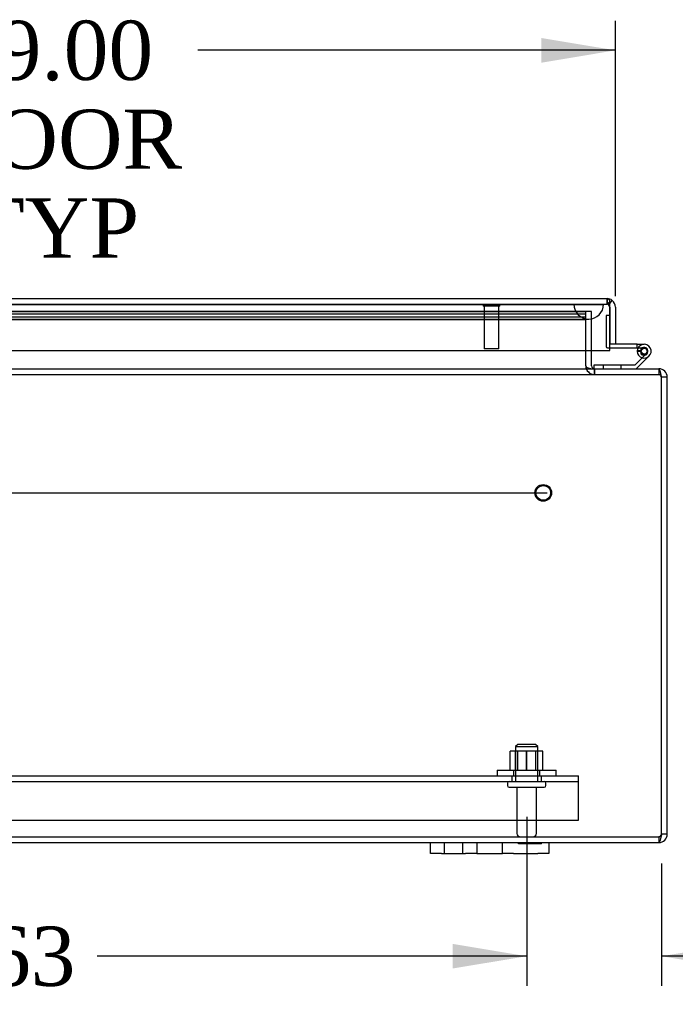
# Model space of a CAD drawing. Header units: inches. Extents: x 1 to 240, y -1 to 159.
# Tile 5 of 26: x 74 to 85, y 16 to 33. Entities that reach past the tile are written whole.
import ezdxf
from ezdxf.enums import TextEntityAlignment as Align
from ezdxf.lldxf.tags import DXFTag

# ---------------------------------------------------------------- set-up
doc = ezdxf.new("R2010")
doc.units = ezdxf.units.IN
doc.header["$MEASUREMENT"] = 0
for name, color, linetype in [('COM40681', 7, 'Continuous'), ('COM54746-20', 7, 'Continuous'), ('COM70219', 7, 'Continuous'), ('COM70668-1', 7, 'Continuous'), ('COM71167-1', 7, 'Continuous'), ('Default', 7, 'Continuous'), ('FET07710', 7, 'Continuous'), ('NTS166105', 7, 'Continuous'), ('STD21878', 7, 'Continuous'), ('STD26094', 7, 'Continuous'), ('WAF25059', 7, 'Continuous')]:
    doc.layers.add(name, color=color, linetype=linetype)
doc.styles.add('SEACAD_Times_New_Roman', font='times.ttf')
tags = doc.linetypes.add('CENTER2', pattern=[1.125, 0.75, -0.125, 0.125, -0.125]).pattern_tags.tags
tags[10:11] = [DXFTag(74, 4), DXFTag(75, 0), DXFTag(340, '0'), DXFTag(46, 0.0), DXFTag(50, 0.0), DXFTag(44, 0.0), DXFTag(45, 0.0)]
tags[8:9] = [DXFTag(74, 4), DXFTag(75, 0), DXFTag(340, '0'), DXFTag(46, 0.0), DXFTag(50, 0.0), DXFTag(44, 0.0), DXFTag(45, 0.0)]
tags[6:7] = [DXFTag(74, 4), DXFTag(75, 0), DXFTag(340, '0'), DXFTag(46, 0.0), DXFTag(50, 0.0), DXFTag(44, 0.0), DXFTag(45, 0.0)]
tags[4:5] = [DXFTag(74, 4), DXFTag(75, 0), DXFTag(340, '0'), DXFTag(46, 0.0), DXFTag(50, 0.0), DXFTag(44, 0.0), DXFTag(45, 0.0)]
tags = doc.linetypes.add('HIDDEN2', pattern=[0.1875, 0.125, -0.0625]).pattern_tags.tags
tags[6:7] = [DXFTag(74, 4), DXFTag(75, 0), DXFTag(340, '0'), DXFTag(46, 0.0), DXFTag(50, 0.0), DXFTag(44, 0.0), DXFTag(45, 0.0)]
tags[4:5] = [DXFTag(74, 4), DXFTag(75, 0), DXFTag(340, '0'), DXFTag(46, 0.0), DXFTag(50, 0.0), DXFTag(44, 0.0), DXFTag(45, 0.0)]
doc.dimstyles.new('HAMMOND_(STH_-_240x160)', dxfattribs={"dimtxt": 1, "dimasz": 1.25, "dimexe": 0.5, "dimexo": 0.5, "dimgap": 0.25, "dimtad": 0, "dimtih": 1, "dimtoh": 1, "dimzin": 0, "dimdsep": 46, "dimtxsty": 'SEACAD_Times_New_Roman', "dimblk1": '_SE_FILLED', "dimblk2": '_SE_FILLED', "dimsah": 1, "dimcen": 0.5, "dimadec": 0, "dimazin": 0, "dimtfac": 0.8, "dimtofl": 0, "dimtmove": 0, "dimatfit": 3, "dimfxl": 1, "dimtolj": 1, "dimtzin": 0, "dimarcsym": 0})

# ---------------------------------------------------------------- blocks, each defined once
blk = doc.blocks.new('SEANNOT_GROUP1')
at = {"layer": 'Default', "color": 7, "linetype": 'CENTER2'}
blk.add_line((44.642, 25.022), (82.589, 25.022), dxfattribs=at)
blk = doc.blocks.new('SE5')
at = {"layer": 'COM40681', "color": 7, "linetype": 'HIDDEN2'}
for p, q in [((44.116, 20.244), (83.116, 20.244)), ((44.116, 20.149), (83.116, 20.149)), ((81.991, 20.244), (81.991, 20.149)), ((82.491, 20.149), (82.491, 20.244)), ((83.116, 20.119), (83.116, 20.244)), ((83.116, 19.494), (83.116, 20.119)), ((44.116, 19.494), (83.116, 19.494))]:
    blk.add_line(p, q, dxfattribs=at)
at = {"layer": 'COM54746-20', "color": 7, "linetype": 'HIDDEN2'}
for p, q in [((83.584, 28.02), (83.584, 27.495)), ((83.645, 28.02), (83.584, 28.02)), ((83.609, 27.47), (83.645, 27.47)), ((84.122, 27.47), (84.226, 27.47)), ((84.171, 27.42), (84.109, 27.426)), ((84.163, 27.415), (84.171, 27.415)), ((84.262, 27.374), (84.241, 27.353)), ((83.374, 27.118), (83.374, 27.117)), ((83.535, 27.179), (83.535, 27.117)), ((83.839, 27.117), (83.839, 27.179))]:
    blk.add_line(p, q, dxfattribs=at)
at = {"layer": 'COM54746-20', "color": 7, "linetype": 'Continuous'}
for p, q in [((83.646, 28.02), (83.645, 28.02)), ((83.645, 27.47), (84.109, 27.47)), ((84.109, 27.532), (83.741, 27.532)), ((84.109, 27.47), (84.109, 27.532)), ((84.109, 27.532), (84.226, 27.532)), ((84.109, 27.47), (84.122, 27.47)), ((84.238, 27.477), (84.213, 27.477)), ((84.241, 27.353), (84.067, 27.179)), ((84.093, 27.117), (84.304, 27.329)), ((84.109, 27.415), (84.163, 27.415)), ((84.163, 27.427), (84.163, 27.402)), ((84.213, 27.352), (84.238, 27.352)), ((84.288, 27.402), (84.288, 27.427)), ((83.374, 27.179), (83.374, 27.118)), ((84.067, 27.179), (83.374, 27.179))]:
    blk.add_line(p, q, dxfattribs=at)
at = {"layer": 'COM54746-20', "color": 7, "linetype": 'HIDDEN2'}
blk.add_circle((84.226, 27.415), 0.05, dxfattribs=at)
for centre, radius, start, end in [((83.609, 27.495), 0.025, 180, 270), ((84.226, 27.415), 0.055, 311.1959, 180), ((84.226, 27.415), 0.055, 180, 311.1959), ((84.226, 27.415), 0.117, 252.9726, 312.392), ((84.226, 27.415), 0.117, 252.9726, 312.392)]:
    blk.add_arc(centre, radius, start, end, dxfattribs=at)
at = {"layer": 'COM54746-20', "color": 7, "linetype": 'Continuous'}
for centre, radius, start, end in [((84.226, 27.415), 0.117, 312.392, 180), ((84.213, 27.427), 0.05, 90, 180), ((84.238, 27.427), 0.05, 0, 90), ((84.226, 27.415), 0.117, 180, 252.9726), ((84.213, 27.402), 0.05, 180, 270), ((84.238, 27.402), 0.05, 270, 0)]:
    blk.add_arc(centre, radius, start, end, dxfattribs=at)
at = {"layer": 'COM70219', "color": 7, "linetype": 'HIDDEN2'}
for p, q in [((65.594, 28.206), (83.039, 28.206)), ((65.594, 28.205), (83.039, 28.205)), ((65.594, 28.203), (83.039, 28.203)), ((83.039, 28.206), (83.538, 28.206)), ((83.039, 28.205), (83.538, 28.205)), ((83.039, 28.203), (83.289, 28.203)), ((83.04, 28.206), (83.04, 28.205)), ((83.04, 28.205), (83.289, 28.203)), ((83.289, 28.203), (83.538, 28.205)), ((83.538, 28.205), (83.538, 28.206)), ((65.594, 27.957), (83.039, 27.957)), ((83.039, 27.957), (83.289, 27.957))]:
    blk.add_line(p, q, dxfattribs=at)
blk.add_arc((83.289, 28.207), 0.25, 180, 0, dxfattribs=at)
at = {"layer": 'COM70668-1', "color": 7, "linetype": 'HIDDEN2'}
for p, q in [((65.153, 28.084), (83.24, 28.084)), ((83.24, 28.083), (65.153, 28.083)), ((83.24, 28.041), (65.153, 28.041)), ((83.24, 27.988), (65.153, 27.988)), ((83.24, 27.947), (65.153, 27.947)), ((83.24, 27.427), (83.24, 28.084)), ((83.336, 28.084), (83.241, 28.084)), ((83.241, 27.427), (83.241, 28.084)), ((83.336, 27.427), (83.336, 28.084)), ((83.383, 27.117), (83.383, 27.022)), ((83.384, 27.117), (83.384, 27.022)), ((84.472, 27.117), (84.472, 27.022)), ((84.473, 27.117), (84.473, 27.022)), ((42.759, 27.022), (84.472, 27.022)), ((84.473, 27.022), (84.472, 27.022)), ((42.759, 19.212), (84.473, 19.212)), ((84.473, 19.212), (84.473, 19.117))]:
    blk.add_line(p, q, dxfattribs=at)
at = {"layer": 'COM70668-1', "color": 7, "linetype": 'Continuous'}
for p, q in [((83.24, 27.165), (83.24, 27.427)), ((83.241, 27.165), (83.241, 27.427)), ((83.336, 27.165), (83.336, 27.427)), ((42.759, 27.117), (84.472, 27.117)), ((84.473, 27.117), (84.472, 27.117)), ((84.52, 19.26), (84.52, 26.974)), ((84.616, 26.974), (84.521, 26.974)), ((84.521, 19.26), (84.521, 26.974)), ((84.616, 19.26), (84.616, 26.974)), ((84.616, 19.26), (84.521, 19.26)), ((64.616, 19.117), (80.616, 19.117)), ((82.616, 19.117), (84.473, 19.117))]:
    blk.add_line(p, q, dxfattribs=at)
at = {"layer": 'COM70668-1', "color": 7, "linetype": 'HIDDEN2'}
for centre, radius, start, end in [((83.383, 27.165), 0.143, 180, 270), ((83.384, 27.165), 0.143, 180, 270), ((84.473, 26.974), 0.048, 24.9534, 90), ((84.473, 19.26), 0.048, 270, 335.9914)]:
    blk.add_arc(centre, radius, start, end, dxfattribs=at)
at = {"layer": 'COM70668-1', "color": 7, "linetype": 'Continuous'}
for centre, radius, start, end in [((83.384, 27.165), 0.048, 180, 270), ((84.473, 26.974), 0.143, 0, 90), ((84.473, 26.974), 0.048, 0, 24.9534), ((84.473, 19.26), 0.143, 270, 0), ((84.473, 19.26), 0.048, 335.9914, 0)]:
    blk.add_arc(centre, radius, start, end, dxfattribs=at)
blk.add_ellipse((83.383, 27.165), major_axis=(0.143, 0), ratio=0.335664, start_param=3.141593, end_param=4.712389, dxfattribs=at)
for points, knots in [([(84.52, 26.974), (84.518, 26.983), (84.516, 26.993), (84.512, 27.011), (84.51, 27.02), (84.506, 27.037), (84.504, 27.046), (84.5, 27.061), (84.498, 27.068), (84.494, 27.082), (84.492, 27.088), (84.488, 27.098), (84.486, 27.102), (84.48, 27.113), (84.476, 27.117), (84.472, 27.117)], [0, 0, 0, 0, 0.125, 0.125, 0.25, 0.25, 0.375, 0.375, 0.5, 0.5, 0.625, 0.625, 0.75, 0.75, 1, 1, 1, 1]), ([(84.52, 19.26), (84.516, 19.241), (84.512, 19.223), (84.504, 19.188), (84.5, 19.172), (84.492, 19.146), (84.488, 19.135), (84.48, 19.121), (84.477, 19.117), (84.473, 19.117)], [0, 0, 0, 0, 0.25, 0.25, 0.5, 0.5, 0.75, 0.75, 1, 1, 1, 1])]:
    blk.add_open_spline(points, degree=3, knots=knots, dxfattribs=at)
at = {"layer": 'COM70668-1', "color": 7, "linetype": 'HIDDEN2'}
for points in [[(84.52, 26.974), (84.516, 26.98), (84.512, 26.986), (84.504, 26.998), (84.5, 27.003), (84.492, 27.012), (84.488, 27.016), (84.48, 27.021), (84.476, 27.022), (84.472, 27.022)], [(84.52, 19.26), (84.516, 19.254), (84.512, 19.247), (84.504, 19.236), (84.5, 19.23), (84.492, 19.222), (84.488, 19.218), (84.48, 19.213), (84.477, 19.212), (84.473, 19.212)]]:
    blk.add_open_spline(points, degree=3, knots=[0, 0, 0, 0, 0.25, 0.25, 0.5, 0.5, 0.75, 0.75, 1, 1, 1, 1], dxfattribs=at)
at = {"layer": 'COM71167-1', "color": 7, "linetype": 'Continuous'}
for p, q in [((64.884, 28.302), (83.598, 28.302)), ((83.598, 28.302), (83.598, 28.302)), ((83.598, 28.302), (83.598, 28.302)), ((83.598, 28.302), (83.598, 28.302)), ((83.645, 28.159), (83.645, 28.272)), ((83.646, 28.222), (83.685, 28.272)), ((83.645, 27.427), (83.645, 28.159)), ((83.646, 28.159), (83.646, 28.222)), ((83.646, 28.159), (83.646, 28.159)), ((83.646, 28.159), (83.646, 27.532)), ((83.741, 28.159), (83.741, 27.532)), ((83.741, 27.532), (83.646, 27.532)), ((64.836, 27.427), (83.645, 27.427))]:
    blk.add_line(p, q, dxfattribs=at)
at = {"layer": 'COM71167-1', "color": 7, "linetype": 'HIDDEN2'}
for p, q in [((83.598, 28.207), (83.598, 28.302)), ((83.598, 28.302), (83.598, 28.207)), ((64.884, 28.207), (83.598, 28.207)), ((83.645, 28.159), (83.645, 28.159))]:
    blk.add_line(p, q, dxfattribs=at)
at = {"layer": 'COM71167-1', "color": 7, "linetype": 'Continuous'}
for start, end in [(89.9238, 90), (52.4964, 89.8439), (0, 52.4964)]:
    blk.add_arc((83.598, 28.159), 0.143, start, end, dxfattribs=at)
at = {"layer": 'COM71167-1', "color": 7, "linetype": 'HIDDEN2'}
for centre, start, end in [((83.598, 28.159), 89.7731, 90), ((83.597, 28.159), 0, 89.7731), ((83.598, 28.159), 0, 89.7731)]:
    blk.add_arc(centre, 0.048, start, end, dxfattribs=at)
at = {"layer": 'COM71167-1', "color": 7, "linetype": 'Continuous'}
blk.add_open_spline([(83.645, 28.272), (83.637, 28.282), (83.63, 28.289), (83.618, 28.297), (83.614, 28.299), (83.606, 28.301), (83.602, 28.302), (83.598, 28.302)], degree=3, knots=[0, 0, 0, 0, 0.5, 0.5, 0.75, 0.75, 1, 1, 1, 1], dxfattribs=at)
at = {"layer": 'COM71167-1', "color": 7, "linetype": 'HIDDEN2'}
for points, knots in [([(83.598, 28.302), (83.598, 28.294), (83.598, 28.286), (83.598, 28.279), (83.598, 28.27), (83.598, 28.262), (83.598, 28.254), (83.598, 28.252), (83.598, 28.249), (83.598, 28.247), (83.599, 28.245), (83.599, 28.244), (83.599, 28.242), (83.599, 28.241), (83.599, 28.239), (83.6, 28.238), (83.6, 28.238), (83.6, 28.237), (83.601, 28.236), (83.601, 28.236), (83.602, 28.235), (83.602, 28.235), (83.604, 28.234), (83.606, 28.233), (83.608, 28.233), (83.612, 28.232), (83.616, 28.231), (83.621, 28.23), (83.625, 28.229), (83.629, 28.228), (83.633, 28.227), (83.637, 28.225), (83.641, 28.224), (83.645, 28.222)], [0, 0, 0, 0, 0.177326, 0.177326, 0.177326, 0.361936, 0.361936, 0.361936, 0.415585, 0.415585, 0.415585, 0.453863, 0.453863, 0.453863, 0.484573, 0.484573, 0.484573, 0.502992, 0.502992, 0.502992, 0.521366, 0.521366, 0.521366, 0.589423, 0.589423, 0.589423, 0.722321, 0.722321, 0.722321, 0.860756, 0.860756, 0.860756, 1, 1, 1, 1]), ([(83.646, 28.222), (83.638, 28.225), (83.631, 28.228), (83.62, 28.231), (83.616, 28.231), (83.61, 28.233), (83.608, 28.233), (83.606, 28.234), (83.605, 28.234), (83.603, 28.235), (83.602, 28.235), (83.6, 28.237), (83.6, 28.238), (83.599, 28.241), (83.599, 28.242), (83.599, 28.246), (83.599, 28.249), (83.598, 28.258), (83.598, 28.263), (83.598, 28.28), (83.598, 28.291), (83.598, 28.302)], [0, 0, 0, 0, 0.25, 0.25, 0.375, 0.375, 0.4375, 0.4375, 0.46875, 0.46875, 0.5, 0.5, 0.53125, 0.53125, 0.5625, 0.5625, 0.625, 0.625, 0.75, 0.75, 1, 1, 1, 1])]:
    blk.add_open_spline(points, degree=3, knots=knots, dxfattribs=at)
at = {"layer": 'FET07710', "color": 7, "linetype": 'Continuous'}
for p, q in [((80.616, 18.93), (80.616, 19.117)), ((80.616, 19.117), (80.803, 19.117)), ((80.803, 19.117), (81.21, 19.117)), ((81.21, 19.117), (81.397, 19.117)), ((81.397, 19.117), (81.615, 19.117)), ((81.397, 19.117), (81.397, 18.93)), ((81.615, 19.117), (81.616, 19.117)), ((81.616, 19.117), (81.834, 19.117)), ((81.834, 18.93), (81.834, 19.117)), ((81.834, 19.117), (82.021, 19.117)), ((82.021, 19.117), (82.428, 19.117)), ((82.428, 19.117), (82.616, 19.117)), ((82.616, 19.117), (82.616, 18.93)), ((80.803, 18.93), (80.616, 18.93)), ((80.803, 18.93), (81.21, 18.93)), ((81.397, 18.93), (81.21, 18.93)), ((81.397, 18.93), (81.615, 18.93)), ((81.615, 18.93), (81.616, 18.93)), ((81.616, 18.93), (81.834, 18.93)), ((82.021, 18.93), (81.834, 18.93)), ((82.021, 18.93), (82.428, 18.93)), ((82.616, 18.93), (82.428, 18.93))]:
    blk.add_line(p, q, dxfattribs=at)
at = {"layer": 'FET07710', "color": 7, "linetype": 'HIDDEN2'}
for p, q in [((80.85, 19.117), (80.85, 18.93)), ((81.162, 18.93), (81.162, 19.117)), ((81.397, 19.117), (81.397, 18.93)), ((81.834, 18.93), (81.834, 19.117)), ((82.105, 19.097), (82.105, 19.117)), ((82.214, 19.097), (82.105, 19.097)), ((82.17, 19.097), (82.17, 19.117)), ((82.214, 19.097), (82.214, 19.117)), ((82.259, 19.097), (82.214, 19.097)), ((82.228, 19.097), (82.228, 19.117)), ((82.259, 19.097), (82.259, 19.117)), ((82.368, 19.097), (82.259, 19.097)), ((82.268, 19.097), (82.268, 19.117)), ((82.328, 19.097), (82.328, 19.117)), ((82.337, 19.097), (82.337, 19.117)), ((82.368, 19.097), (82.368, 19.117)), ((82.491, 19.097), (82.368, 19.097)), ((82.382, 19.097), (82.382, 19.117)), ((82.426, 19.097), (82.426, 19.117)), ((82.491, 19.097), (82.491, 19.117))]:
    blk.add_line(p, q, dxfattribs=at)
at = {"layer": 'NTS166105', "color": 7, "linetype": 'HIDDEN2'}
for p, q in [((82.239, 20.66), (81.964, 20.66)), ((81.964, 20.34), (81.964, 20.66)), ((82.053, 20.34), (82.053, 20.66)), ((82.087, 20.66), (82.087, 20.34)), ((82.514, 20.66), (82.239, 20.66)), ((82.239, 20.34), (82.239, 20.66)), ((82.243, 20.34), (82.243, 20.66)), ((82.394, 20.34), (82.394, 20.66)), ((82.428, 20.34), (82.428, 20.66)), ((82.514, 20.34), (82.514, 20.66))]:
    blk.add_line(p, q, dxfattribs=at)
at = {"layer": 'STD21878', "color": 7, "linetype": 'HIDDEN2'}
for p, q in [((81.505, 28.207), (81.505, 28.176)), ((81.786, 28.176), (81.505, 28.176)), ((81.521, 28.176), (81.521, 27.457)), ((81.771, 27.457), (81.771, 28.176)), ((81.786, 28.176), (81.786, 28.207)), ((81.771, 27.457), (81.521, 27.457))]:
    blk.add_line(p, q, dxfattribs=at)
for radius in [0.141, 0.125]:
    blk.add_circle((82.521, 25.022), radius, dxfattribs=at)
at = {"layer": 'STD26094', "color": 7, "linetype": 'HIDDEN2'}
for p, q in [((82.091, 20.774), (82.053, 20.736)), ((82.053, 20.736), (82.428, 20.736)), ((82.053, 20.736), (82.053, 20.149)), ((82.391, 20.774), (82.091, 20.774)), ((82.428, 20.736), (82.391, 20.774)), ((82.428, 20.149), (82.428, 20.736)), ((81.916, 20.119), (81.916, 20.079)), ((81.946, 20.049), (82.536, 20.049)), ((82.076, 20.049), (82.076, 19.272)), ((82.406, 19.272), (82.406, 20.049)), ((82.566, 20.079), (82.566, 20.119))]:
    blk.add_line(p, q, dxfattribs=at)
for centre, radius, start, end in [((81.946, 20.119), 0.03, 90, 180), ((82.536, 20.119), 0.03, 0, 90), ((81.946, 20.079), 0.03, 180, 270), ((82.536, 20.079), 0.03, 270, 0), ((82.136, 19.272), 0.06, 180, 270), ((82.346, 19.272), 0.06, 270, 0)]:
    blk.add_arc(centre, radius, start, end, dxfattribs=at)
at = {"layer": 'WAF25059', "color": 7, "linetype": 'HIDDEN2'}
for p, q in [((81.741, 20.34), (82.741, 20.34)), ((81.741, 20.34), (81.741, 20.244)), ((82.018, 20.34), (82.018, 20.244)), ((82.463, 20.244), (82.463, 20.34)), ((82.741, 20.244), (82.741, 20.34))]:
    blk.add_line(p, q, dxfattribs=at)
blk = doc.blocks.new('DMBLK4796')
at = {"layer": 'Default', "linetype": 'Continuous'}
for points in [[(65.991, 32.704), (64.741, 32.496), (65.991, 32.287)], [(82.491, 32.704), (82.491, 32.287), (83.741, 32.496)]]:
    blk.add_hatch(color=7, dxfattribs=at).paths.add_polyline_path(points)
at = {"layer": 'Default', "color": 7, "linetype": 'Continuous'}
for p, q in [((64.741, 28.659), (64.741, 32.996)), ((83.741, 28.345), (83.741, 32.996)), ((71.793, 32.496), (64.741, 32.496)), ((83.741, 32.496), (76.688, 32.496))]:
    blk.add_line(p, q, dxfattribs=at)
at = {"layer": 'Default', "color": 7, "linetype": 'Continuous', "style": 'SEACAD_Times_New_Roman'}
for s, p in [('19.00', (72.534, 32.996)), ('DOOR', (72.143, 31.496)), ('TYP', (72.842, 29.996))]:
    blk.add_text(s, height=1, dxfattribs=at).set_placement(p, align=Align.TOP_LEFT)
blk = doc.blocks.new('_SE_FILLED')
at = {"color": 0}
blk.add_line((0, 0), (-1, 0), dxfattribs=at)
blk.add_solid([(0, 0), (-1, -0.1665), (-1, 0.1665), (0, 0)], dxfattribs=at)
blk = doc.blocks.new('DMBLK4802')
at = {"layer": 'Default', "linetype": 'Continuous'}
for points in [[(80.991, 16.989), (82.241, 17.197), (80.991, 17.405)], [(85.771, 16.989), (85.771, 17.405), (84.521, 17.197)]]:
    blk.add_hatch(color=7, dxfattribs=at).paths.add_polyline_path(points)
at = {"layer": 'Default', "color": 7, "linetype": 'Continuous'}
for p, q in [((82.241, 19.549), (82.241, 16.697)), ((84.521, 18.76), (84.521, 16.697)), ((82.241, 17.197), (79.741, 17.197)), ((86.106, 17.197), (84.521, 17.197)), ((86.106, 17.197), (86.606, 17.197))]:
    blk.add_line(p, q, dxfattribs=at)
at = {"layer": 'Default', "color": 7, "linetype": 'Continuous', "style": 'SEACAD_Times_New_Roman'}
for s, p in [('2.28', (86.956, 17.697)), ('I/S', (90.31, 17.697))]:
    blk.add_text(s, height=1, dxfattribs=at).set_placement(p, align=Align.TOP_LEFT)
blk = doc.blocks.new('DMBLK4803')
at = {"layer": 'Default', "linetype": 'Continuous'}
for points in [[(64.866, 16.989), (64.866, 17.405), (63.616, 17.197)], [(80.991, 16.989), (82.241, 17.197), (80.991, 17.405)]]:
    blk.add_hatch(color=7, dxfattribs=at).paths.add_polyline_path(points)
at = {"layer": 'Default', "color": 7, "linetype": 'Continuous'}
for p, q in [((63.616, 19.549), (63.616, 16.697)), ((82.241, 19.549), (82.241, 16.697)), ((70.872, 17.197), (63.616, 17.197)), ((82.241, 17.197), (74.984, 17.197))]:
    blk.add_line(p, q, dxfattribs=at)
at = {"layer": 'Default', "color": 7, "linetype": 'Continuous', "style": 'SEACAD_Times_New_Roman'}
blk.add_text('18.63', height=1, dxfattribs=at).set_placement((71.222, 17.697), align=Align.TOP_LEFT)

msp = doc.modelspace()

# ---------------------------------------------------------------- block references
at = {"layer": 'Default'}
for name in ['SE5', 'SEANNOT_GROUP1']:
    msp.add_blockref(name, (0, 0), dxfattribs=at)

# ---------------------------------------------------------------- dimensions: what is measured, and where the dimension line sits
at = {"layer": 'Default', "color": 7, "linetype": 'Continuous'}
for base, p1, p2, text, picture, middle in [((64.741, 32.496), (83.741, 27.845), (64.741, 27.427), '\\A1;<>\\PDOOR\\XTYP', 'DMBLK4796', (74.241, 32.496)), ((63.615516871, 17.197010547), (82.240516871, 20.048936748), (63.615516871, 20.048936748), '\\A1;<>', 'DMBLK4803', (72.928016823, 17.197010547))]:
    dim = msp.add_linear_dim(base=base, p1=p1, p2=p2, text=text, dimstyle='HAMMOND_(STH_-_240x160)', dxfattribs=at)
    dim.commit()
    dim.dimension.update_dxf_attribs({"geometry": picture, "text_midpoint": middle, "dimtype": 160})
dim = msp.add_linear_dim(base=(82.241, 17.197), p1=(84.521, 19.26), p2=(82.241, 20.049), text='\\A1;<> I/S', dimstyle='HAMMOND_(STH_-_240x160)', override={"dimtmove": 1}, dxfattribs=at)
dim.commit()
dim.dimension.update_dxf_attribs({"geometry": 'DMBLK4802', "text_midpoint": (86.606, 17.197), "dimtype": 160})

doc.saveas('drawing.dxf')
